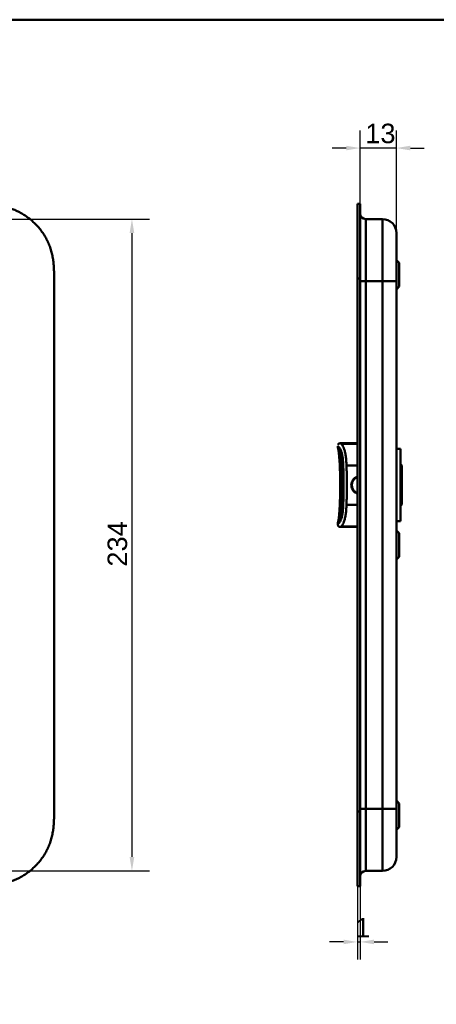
# Model space of a CAD drawing. Header units: millimetres. Extents: x 20 to 833, y 20 to 574.
# Tile 6 of 10: x 286 to 436, y 221 to 574. Entities that reach past the tile are written whole.
import ezdxf

# ---------------------------------------------------------------- set-up
doc = ezdxf.new("R2010")
doc.units = ezdxf.units.MM
doc.header["$LTSCALE"] = 2
for name, color, linetype, lineweight in [('Bemaßungen(DIN)', 7, 'Continuous', 25), ('Sichtbare Kanten(DIN)', 7, 'Continuous', 50), ('Sichtbare tangentiale Kanten(DIN)', 7, 'Continuous', 50), ('Skizziergeometrie(DIN)', 7, 'Continuous', 50)]:
    doc.layers.add(name, color=color, linetype=linetype, lineweight=lineweight)
doc.styles.add('STANDARD-DIN~0', font='arial.ttf')
doc.dimstyles.new('CAD-LAN', dxfattribs={"dimscale": 2, "dimtxt": 3.5, "dimasz": 2.5, "dimexe": 3.175, "dimexo": 0, "dimgap": 0.8, "dimtad": 1, "dimrnd": 1e-08, "dimtxsty": 'STANDARD-DIN~0', "dimcen": 0.09, "dimdle": 10, "dimclrd": 250, "dimclre": 250, "dimclrt": 250, "dimadec": 0, "dimazin": 2, "dimtfac": 1, "dimtmove": 0, "dimatfit": 3, "dimfxl": 1, "dimtolj": 1, "dimtzin": 0, "dimlwd": 25, "dimlwe": 25, "dimarcsym": 0})

# ---------------------------------------------------------------- blocks, each defined once
blk = doc.blocks.new('Ränder Standardrahmen')
at = {"layer": 'Skizziergeometrie(DIN)', "flags": 128}
blk.add_lwpolyline([(10, 10), (10, 287), (410, 287), (410, 10), (10, 10)], dxfattribs=at)
blk = doc.blocks.new('*D14')
at = {"layer": 'Bemaßungen(DIN)', "color": 250, "linetype": 'Continuous', "lineweight": 25, "true_color": 0x3f3f3f, "transparency": 16777216}
for p, q in [((408.33, 507.92), (408.33, 534.27)), ((421.36, 497.42), (421.36, 534.27)), ((403.33, 527.92), (398.33, 527.92)), ((421.36, 527.92), (408.33, 527.92)), ((426.36, 527.92), (431.36, 527.92))]:
    blk.add_line(p, q, dxfattribs=at)
at = {"layer": 'Bemaßungen(DIN)', "color": 250, "linetype": 'Continuous', "true_color": 0x3f3f3f, "transparency": 16777216}
for points in [[(403.33, 528.75), (403.33, 527.09), (408.33, 527.92)], [(426.36, 528.75), (426.36, 527.09), (421.36, 527.92)]]:
    blk.add_solid(points, dxfattribs=at)
at = {"layer": 'Defpoints', "color": 0, "linetype": 'Continuous', "transparency": 16777216}
for p in [(408.33, 527.92), (408.33, 507.92), (421.36, 497.42)]:
    blk.add_point(p, dxfattribs=at)
at = {"layer": 'Bemaßungen(DIN)', "color": 250, "linetype": 'Continuous', "lineweight": 25, "true_color": 0x3f3f3f, "transparency": 16777216, "insert": (410.16, 536.67), "char_height": 7, "attachment_point": 1, "style": 'STANDARD-DIN~0'}
blk.add_mtext('\\A1;13', dxfattribs=at)
blk = doc.blocks.new('*D16')
at = {"layer": 'Bemaßungen(DIN)', "color": 250, "linetype": 'Continuous', "lineweight": 25, "true_color": 0x3f3f3f, "transparency": 16777216}
for p, q in [((258.41, 502.42), (332.76, 502.42)), ((326.41, 497.42), (326.41, 273.42)), ((258.41, 268.42), (332.76, 268.42))]:
    blk.add_line(p, q, dxfattribs=at)
at = {"layer": 'Bemaßungen(DIN)', "color": 250, "linetype": 'Continuous', "true_color": 0x3f3f3f, "transparency": 16777216}
for points in [[(325.57, 497.42), (327.24, 497.42), (326.41, 502.42)], [(325.57, 273.42), (327.24, 273.42), (326.41, 268.42)]]:
    blk.add_solid(points, dxfattribs=at)
at = {"layer": 'Defpoints', "color": 0, "linetype": 'Continuous', "transparency": 16777216}
for p in [(258.41, 502.42), (258.41, 268.42), (326.41, 268.42)]:
    blk.add_point(p, dxfattribs=at)
at = {"layer": 'Bemaßungen(DIN)', "color": 250, "linetype": 'Continuous', "lineweight": 25, "true_color": 0x3f3f3f, "transparency": 16777216, "insert": (317.66, 377.64), "char_height": 7, "attachment_point": 1, "rotation": 90, "style": 'STANDARD-DIN~0'}
blk.add_mtext('\\A1;234', dxfattribs=at)
blk = doc.blocks.new('*D25')
at = {"layer": 'Bemaßungen(DIN)', "color": 250, "linetype": 'Continuous', "lineweight": 25, "true_color": 0x3f3f3f, "transparency": 16777216}
for p, q in [((407.36, 262.92), (407.36, 236.57)), ((408.33, 262.92), (408.33, 236.57)), ((402.36, 242.92), (397.36, 242.92)), ((407.36, 242.92), (408.33, 242.92)), ((413.33, 242.92), (418.33, 242.92))]:
    blk.add_line(p, q, dxfattribs=at)
at = {"layer": 'Bemaßungen(DIN)', "color": 250, "linetype": 'Continuous', "true_color": 0x3f3f3f, "transparency": 16777216}
for points in [[(402.36, 243.75), (402.36, 242.09), (407.36, 242.92)], [(413.33, 243.75), (413.33, 242.09), (408.33, 242.92)]]:
    blk.add_solid(points, dxfattribs=at)
at = {"layer": 'Defpoints', "color": 0, "linetype": 'Continuous', "transparency": 16777216}
for p in [(407.36, 262.92), (408.33, 262.92), (408.33, 242.92)]:
    blk.add_point(p, dxfattribs=at)
at = {"layer": 'Bemaßungen(DIN)', "color": 250, "linetype": 'Continuous', "lineweight": 25, "true_color": 0x3f3f3f, "transparency": 16777216, "insert": (406.55, 251.55), "char_height": 7, "attachment_point": 1, "style": 'STANDARD-DIN~0'}
blk.add_mtext('\\A1;1', dxfattribs=at)

msp = doc.modelspace()

# ---------------------------------------------------------------- linework, layer by layer
at = {"layer": 'Sichtbare Kanten(DIN)'}
for p, q in [((407.355, 481.136), (407.355, 507.921)), ((407.355, 507.921), (408.325, 507.921)), ((408.325, 507.921), (408.325, 481.136)), ((408.355, 506.921), (408.325, 506.921)), ((408.355, 506.921), (408.355, 481.136)), ((410.355, 502.42), (416.355, 502.42)), ((422.355, 486.67), (421.355, 487.67)), ((422.355, 486.67), (422.355, 478.17)), ((298.446, 289.705), (298.446, 481.177)), ((407.355, 289.705), (407.355, 481.136)), ((408.325, 481.136), (408.325, 289.705)), ((408.355, 481.136), (408.355, 289.705)), ((421.355, 290.705), (421.355, 480.136)), ((422.355, 478.17), (421.355, 477.17)), ((400.356, 420.476), (400.356, 420.934)), ((401.346, 421.924), (407.355, 421.924)), ((401.346, 421.924), (401.346, 421.924)), ((401.346, 421.924), (401.346, 421.924)), ((422.855, 419.92), (421.355, 419.92)), ((422.855, 393.92), (422.855, 419.92)), ((401.688, 416.989), (401.688, 416.988)), ((423.355, 413.92), (422.855, 414.42)), ((423.355, 399.92), (423.355, 413.92)), ((423.355, 399.92), (422.855, 399.42)), ((401.688, 396.861), (401.688, 396.861)), ((400.356, 393.373), (400.356, 393.373)), ((400.356, 392.914), (400.356, 393.371)), ((400.356, 392.914), (400.356, 392.914)), ((422.855, 393.92), (421.355, 393.92)), ((401.346, 391.924), (407.355, 391.924)), ((401.346, 391.924), (401.346, 391.924)), ((422.355, 389.67), (421.355, 390.67)), ((422.355, 389.67), (422.355, 381.17)), ((422.355, 381.17), (421.355, 380.17)), ((422.355, 292.67), (421.355, 293.67)), ((422.355, 292.67), (422.355, 284.17)), ((407.355, 262.92), (407.355, 289.705)), ((408.325, 289.705), (408.325, 262.92)), ((408.355, 289.705), (408.355, 263.92)), ((422.355, 284.17), (421.355, 283.17)), ((410.355, 268.42), (416.355, 268.42)), ((407.355, 262.92), (408.325, 262.92)), ((408.325, 263.92), (408.355, 263.92))]:
    msp.add_line(p, q, dxfattribs=at)
for points, knots in [([(298.446, 481.219), (298.446, 481.746), (298.445, 482.835), (298.413, 484.222), (298.336, 485.648), (298.232, 486.796), (298.037, 488.235), (297.822, 489.387), (297.474, 490.821), (297.128, 491.96), (296.608, 493.365), (296.12, 494.47), (295.422, 495.82), (294.793, 496.872), (293.921, 498.142), (293.157, 499.119), (292.125, 500.283), (291.24, 501.166), (290.066, 502.202), (289.076, 502.975), (287.784, 503.864), (286.709, 504.513), (285.324, 505.241), (284.186, 505.757), (282.736, 506.318), (281.556, 506.699), (280.067, 507.094), (278.866, 507.346), (277.362, 507.588), (276.159, 507.726), (274.661, 507.841), (273.172, 507.905), (271.993, 507.918), (271.408, 507.92)], [-0.97472618, -0.97472618, -0.97472618, -0.97472618, -0.93604739, -0.89534998, -0.87500127, -0.83430386, -0.81395515, -0.77325774, -0.75290903, -0.71221162, -0.69186291, -0.6511655, -0.6308168, -0.59011938, -0.56977068, -0.52907326, -0.50872456, -0.46802714, -0.44767844, -0.40698102, -0.38663232, -0.3459349, -0.3255862, -0.28488878, -0.26454008, -0.22384266, -0.20349396, -0.16279654, -0.14244784, -0.10175042, -0.08140172, -0.0407043, -0.00000689, -0.00000689, -0.00000689, -0.00000689]), ([(421.355, 480.136), (421.355, 480.377), (421.355, 480.618), (421.355, 480.859), (421.355, 481.006), (421.355, 481.154), (421.355, 481.302), (421.355, 481.375), (421.355, 481.449), (421.355, 481.523), (421.355, 481.597), (421.355, 481.671), (421.355, 481.745), (421.355, 481.818), (421.355, 481.892), (421.355, 481.966), (421.355, 482.278), (421.355, 482.592), (421.355, 482.912), (421.355, 483.224), (421.355, 483.526), (421.355, 483.837), (421.355, 483.844), (421.355, 483.852), (421.355, 483.859), (421.355, 484.485), (421.355, 485.088), (421.355, 485.686), (421.355, 485.694), (421.355, 485.703), (421.355, 485.711), (421.355, 486.306), (421.355, 486.898), (421.355, 487.477), (421.355, 487.481), (421.355, 487.486), (421.355, 487.49), (421.355, 488.07), (421.355, 488.643), (421.355, 489.196), (421.355, 489.748), (421.355, 490.288), (421.355, 490.8), (421.355, 491.315), (421.355, 491.81), (421.355, 492.273), (421.355, 492.739), (421.355, 493.179), (421.355, 493.585), (421.355, 493.992), (421.355, 494.368), (421.355, 494.709), (421.355, 495.05), (421.355, 495.359), (421.355, 495.63), (421.355, 495.902), (421.355, 496.141), (421.355, 496.343), (421.355, 496.344), (421.355, 496.345), (421.355, 496.346), (421.355, 496.546), (421.355, 496.714), (421.355, 496.85), (421.355, 496.851), (421.355, 496.852), (421.355, 496.853), (421.355, 496.988), (421.355, 497.091), (421.355, 497.171), (421.355, 497.172), (421.355, 497.173), (421.355, 497.175), (421.355, 497.253), (421.355, 497.307), (421.355, 497.345), (421.355, 497.345), (421.355, 497.346), (421.355, 497.346), (421.355, 497.364), (421.355, 497.378), (421.355, 497.388), (421.355, 497.399), (421.355, 497.406), (421.355, 497.411), (421.355, 497.419), (421.355, 497.42), (421.355, 497.42)], [0, 0, 0, 0, 0.0722627, 0.0722627, 0.0722627, 0.1165652, 0.1165652, 0.1165652, 0.1387165, 0.1387165, 0.1387165, 0.1608678, 0.1608678, 0.1608678, 0.1830113, 0.1830113, 0.1830113, 0.2766978, 0.2766978, 0.2766978, 0.3682092, 0.3682092, 0.3682092, 0.3703765, 0.3703765, 0.3703765, 0.5540731, 0.5540731, 0.5540731, 0.5567136, 0.5567136, 0.5567136, 0.7394778, 0.7394778, 0.7394778, 0.740823, 0.740823, 0.740823, 0.9239034, 0.9239034, 0.9239034, 1.1070524, 1.1070524, 1.1070524, 1.2909149, 1.2909149, 1.2909149, 1.4756704, 1.4756704, 1.4756704, 1.6608948, 1.6608948, 1.6608948, 1.8466108, 1.8466108, 1.8466108, 2.032785, 2.032785, 2.032785, 2.0338644, 2.0338644, 2.0338644, 2.2185007, 2.2185007, 2.2185007, 2.220125, 2.220125, 2.220125, 2.4027992, 2.4027992, 2.4027992, 2.4055271, 2.4055271, 2.4055271, 2.5869644, 2.5869644, 2.5869644, 2.5890782, 2.5890782, 2.5890782, 2.6793139, 2.6793139, 2.6793139, 2.7720228, 2.7720228, 2.7720228, 2.9310826, 2.9310826, 2.9310826, 2.9310826]), ([(400.406, 421.485), (400.406, 421.485), (400.407, 421.488), (400.416, 421.515), (400.427, 421.582), (400.529, 421.716), (400.563, 421.754), (400.68, 421.833), (400.751, 421.876), (400.976, 421.91), (401.029, 421.916), (401.135, 421.922), (401.176, 421.923), (401.246, 421.924), (401.271, 421.924), (401.313, 421.924), (401.33, 421.924), (401.346, 421.924)], [0.4044394, 0.4044394, 0.4044394, 0.4044394, 0.48138348, 0.48138348, 0.87820259, 0.87820259, 1.01048506, 1.01048506, 1.13840491, 1.13840491, 1.17024014, 1.17024014, 1.18623044, 1.18623044, 1.19416448, 1.19416448, 1.1990962, 1.1990962, 1.1990962, 1.1990962]), ([(401.346, 421.924), (401.321, 421.924), (401.295, 421.924), (401.247, 421.924), (401.224, 421.923), (401.175, 421.923), (401.15, 421.922), (401.094, 421.92), (401.065, 421.918), (400.996, 421.912), (400.961, 421.908), (400.876, 421.895), (400.835, 421.885), (400.733, 421.855), (400.691, 421.835), (400.584, 421.774), (400.56, 421.745), (400.5, 421.684), (400.538, 421.74), (400.675, 421.828), (400.729, 421.855), (400.85, 421.889), (400.897, 421.9), (400.993, 421.912), (401.028, 421.916), (401.099, 421.92), (401.125, 421.921), (401.176, 421.923), (401.195, 421.923), (401.232, 421.923), (401.246, 421.924), (401.273, 421.924), (401.283, 421.924), (401.302, 421.924), (401.31, 421.924), (401.322, 421.924), (401.327, 421.924), (401.336, 421.924), (401.341, 421.924), (401.346, 421.924)], [0, 0, 0, 0, 0.0075614, 0.0075614, 0.0152672, 0.0152672, 0.0249481, 0.0249481, 0.0390199, 0.0390199, 0.0619203, 0.0619203, 0.1031333, 0.1031333, 0.1856183, 0.1856183, 0.3796224, 0.3796224, 0.9579448, 0.9579448, 1.2006469, 1.2006469, 1.3228959, 1.3228959, 1.384678, 1.384678, 1.4161368, 1.4161368, 1.4323902, 1.4323902, 1.4409977, 1.4409977, 1.4457069, 1.4457069, 1.448333, 1.448333, 1.4497614, 1.4497614, 1.4512393, 1.4512393, 1.4512393, 1.4512393]), ([(403.131, 421.924), (403.222, 421.924), (403.318, 421.924), (403.523, 421.924), (403.63, 421.924), (403.744, 421.924)], [2.10471618, 2.10471618, 2.10471618, 2.10471618, 2.19043209, 2.19043209, 2.27528809, 2.27528809, 2.27528809, 2.27528809]), ([(404.462, 421.924), (404.624, 421.924), (404.797, 421.924), (405.201, 421.924), (405.445, 421.924), (405.677, 421.924)], [2.43587844, 2.43587844, 2.43587844, 2.43587844, 2.53408865, 2.53408865, 2.65113808, 2.65113808, 2.65113808, 2.65113808]), ([(405.677, 421.924), (405.677, 421.924), (405.677, 421.924), (405.678, 421.924), (405.678, 421.924), (405.678, 421.924), (405.678, 421.924), (405.679, 421.924), (405.68, 421.924), (405.682, 421.924), (405.684, 421.924), (405.689, 421.924), (405.694, 421.924), (405.721, 421.924), (405.744, 421.924), (405.892, 421.924), (406.021, 421.924), (406.241, 421.924), (406.331, 421.924), (406.454, 421.924), (406.484, 421.924), (406.526, 421.924), (406.537, 421.924), (406.551, 421.924), (406.555, 421.924), (406.56, 421.924), (406.561, 421.924), (406.563, 421.924), (406.563, 421.924), (406.564, 421.924), (406.564, 421.924), (406.564, 421.924), (406.564, 421.924), (406.565, 421.924)], [0, 0, 0, 0, 0.00003114, 0.00003114, 0.00007257, 0.00007257, 0.00029353, 0.00029353, 0.00058809, 0.00058809, 0.00137355, 0.00137355, 0.00346809, 0.00346809, 0.01463912, 0.01463912, 0.07423576, 0.07423576, 0.11396215, 0.11396215, 0.12720271, 0.12720271, 0.13161635, 0.13161635, 0.13308779, 0.13308779, 0.13357847, 0.13357847, 0.13374214, 0.13374214, 0.13380469, 0.13380469, 0.13385491, 0.13385491, 0.13385491, 0.13385491]), ([(400.405, 420.153), (400.404, 420.156), (400.403, 420.16), (400.401, 420.167), (400.401, 420.169), (400.4, 420.171), (400.4, 420.173), (400.399, 420.174), (400.399, 420.175), (400.398, 420.177), (400.398, 420.178), (400.397, 420.18), (400.397, 420.181), (400.397, 420.183), (400.396, 420.184), (400.396, 420.186), (400.395, 420.187), (400.394, 420.191), (400.394, 420.192), (400.393, 420.197), (400.392, 420.199), (400.39, 420.207), (400.389, 420.211), (400.385, 420.225), (400.383, 420.233), (400.375, 420.261), (400.372, 420.276), (400.361, 420.334), (400.36, 420.353), (400.359, 420.37), (400.358, 420.374), (400.357, 420.392), (400.357, 420.4), (400.356, 420.418), (400.356, 420.425), (400.356, 420.438), (400.356, 420.442), (400.356, 420.451), (400.356, 420.454), (400.356, 420.459), (400.356, 420.461), (400.356, 420.465), (400.356, 420.467), (400.356, 420.469), (400.356, 420.47), (400.356, 420.472), (400.356, 420.473), (400.356, 420.474), (400.356, 420.475), (400.356, 420.476)], [0, 0, 0, 0, 0.00266176, 0.00266176, 0.00332011, 0.00332011, 0.00370331, 0.00370331, 0.00391673, 0.00391673, 0.0042525, 0.0042525, 0.00457083, 0.00457083, 0.00496596, 0.00496596, 0.00555341, 0.00555341, 0.00656312, 0.00656312, 0.00857428, 0.00857428, 0.01330261, 0.01330261, 0.02696942, 0.02696942, 0.06793692, 0.06793692, 0.1909068, 0.1909068, 0.23943833, 0.23943833, 0.26385059, 0.26385059, 0.27619448, 0.27619448, 0.28242946, 0.28242946, 0.28559113, 0.28559113, 0.28721296, 0.28721296, 0.28806085, 0.28806085, 0.2885129, 0.2885129, 0.2887545, 0.2887545, 0.28900897, 0.28900897, 0.28900897, 0.28900897]), ([(400.94, 415.696), (400.94, 415.696), (400.94, 415.696), (400.94, 415.697), (400.94, 415.7), (400.939, 415.707), (400.939, 415.712), (400.938, 415.727), (400.937, 415.737), (400.935, 415.767), (400.934, 415.788), (400.93, 415.849), (400.928, 415.892), (400.917, 416.048), (400.909, 416.166), (400.876, 416.64), (400.848, 417.002), (400.77, 417.879), (400.716, 418.396), (400.614, 419.129), (400.576, 419.373), (400.491, 419.818), (400.445, 420.013), (400.406, 420.151)], [0.07118589, 0.07118589, 0.07118589, 0.07118589, 0.07209238, 0.07209238, 0.07487516, 0.07487516, 0.07808831, 0.07808831, 0.08276394, 0.08276394, 0.09074374, 0.09074374, 0.10552821, 0.10552821, 0.14441358, 0.14441358, 0.26089752, 0.26089752, 0.42984582, 0.42984582, 0.51900361, 0.51900361, 0.61515877, 0.61515877, 0.61515877, 0.61515877]), ([(401.682, 396.823), (401.682, 396.823), (401.682, 396.823), (401.682, 396.823), (401.682, 396.823), (401.683, 396.825), (401.683, 396.827), (401.684, 396.831), (401.684, 396.833), (401.685, 396.842), (401.686, 396.849), (401.691, 396.876), (401.694, 396.897), (401.706, 396.982), (401.716, 397.047), (401.752, 397.31), (401.776, 397.512), (401.85, 398.233), (401.885, 398.764), (401.964, 400.348), (402, 401.405), (402.114, 405.635), (402.109, 408.814), (401.965, 413.462), (401.934, 414.977), (401.75, 416.545), (401.732, 416.688), (401.704, 416.879), (401.697, 416.931), (401.688, 416.99), (401.686, 416.999), (401.684, 417.012), (401.684, 417.015), (401.683, 417.021), (401.683, 417.023), (401.682, 417.025), (401.682, 417.026), (401.682, 417.026), (401.682, 417.027), (401.682, 417.027), (401.682, 417.027), (401.682, 417.027)], [0.0040212, 0.0040212, 0.0040212, 0.0040212, 0.0041074, 0.0041074, 0.0042896, 0.0042896, 0.0050199, 0.0050199, 0.0057949, 0.0057949, 0.0081207, 0.0081207, 0.0150954, 0.0150954, 0.0360191, 0.0360191, 0.0988747, 0.0988747, 0.2578148, 0.2578148, 0.5751314, 0.5751314, 1.5274726, 1.5274726, 1.9707272, 1.9707272, 2.015649, 2.015649, 2.0323683, 2.0323683, 2.0355024, 2.0355024, 2.0366777, 2.0366777, 2.0375615, 2.0375615, 2.0377273, 2.0377273, 2.037908, 2.037908, 2.0379983, 2.0379983, 2.0379983, 2.0379983]), ([(401.126, 402.807), (401.126, 402.807), (401.126, 402.808), (401.126, 402.811), (401.126, 402.813), (401.126, 402.819), (401.126, 402.822), (401.126, 402.832), (401.126, 402.839), (401.127, 402.858), (401.127, 402.87), (401.128, 402.908), (401.128, 402.935), (401.13, 403.023), (401.132, 403.086), (401.137, 403.329), (401.14, 403.51), (401.153, 404.234), (401.16, 404.779), (401.178, 406.958), (401.171, 408.599), (401.14, 410.363), (401.137, 410.5), (401.133, 410.703), (401.131, 410.772), (401.129, 410.874), (401.129, 410.909), (401.127, 410.96), (401.127, 410.977), (401.126, 411.002), (401.126, 411.011), (401.126, 411.022), (401.126, 411.025), (401.126, 411.029), (401.126, 411.03), (401.126, 411.032), (401.126, 411.033), (401.126, 411.032)], [0, 0, 0, 0, 0.00142191, 0.00142191, 0.0028282, 0.0028282, 0.00452622, 0.00452622, 0.00701664, 0.00701664, 0.01124291, 0.01124291, 0.01955614, 0.01955614, 0.03882367, 0.03882367, 0.09334656, 0.09334656, 0.25678964, 0.25678964, 0.74725426, 0.74725426, 0.78828896, 0.78828896, 0.80914553, 0.80914553, 0.81992388, 0.81992388, 0.8256601, 0.8256601, 0.82884217, 0.82884217, 0.83065789, 0.83065789, 0.83166443, 0.83166443, 0.83272324, 0.83272324, 0.83272324, 0.83272324]), ([(407.355, 409.749), (407.305, 409.731), (407.255, 409.712), (407.206, 409.692), (407.156, 409.671), (407.107, 409.649), (407.058, 409.626), (406.93, 409.564), (406.806, 409.493), (406.688, 409.414), (406.525, 409.305), (406.373, 409.18), (406.234, 409.042), (406.156, 408.964), (406.083, 408.882), (406.014, 408.796), (405.96, 408.729), (405.909, 408.659), (405.861, 408.588), (405.752, 408.424), (405.659, 408.25), (405.584, 408.069), (405.519, 407.912), (405.467, 407.75), (405.43, 407.584), (405.424, 407.558), (405.418, 407.532), (405.413, 407.506), (405.375, 407.313), (405.356, 407.117), (405.356, 406.921), (405.356, 406.724), (405.375, 406.528), (405.413, 406.335), (405.419, 406.303), (405.426, 406.271), (405.433, 406.24), (405.471, 406.08), (405.521, 405.924), (405.584, 405.772), (405.659, 405.591), (405.752, 405.417), (405.861, 405.253), (405.911, 405.178), (405.964, 405.106), (406.021, 405.036), (406.088, 404.953), (406.159, 404.874), (406.234, 404.799), (406.373, 404.66), (406.525, 404.536), (406.688, 404.427), (406.809, 404.346), (406.936, 404.273), (407.067, 404.211), (407.113, 404.189), (407.159, 404.168), (407.206, 404.149), (407.255, 404.129), (407.305, 404.11), (407.355, 404.092)], [0.10630955, 0.10630955, 0.10630955, 0.10630955, 0.1229601, 0.1229601, 0.1229601, 0.13990222, 0.13990222, 0.13990222, 0.18444015, 0.18444015, 0.18444015, 0.2459202, 0.2459202, 0.2459202, 0.28039565, 0.28039565, 0.28039565, 0.30740025, 0.30740025, 0.30740025, 0.3688803, 0.3688803, 0.3688803, 0.42198905, 0.42198905, 0.42198905, 0.43036035, 0.43036035, 0.43036035, 0.4918404, 0.4918404, 0.4918404, 0.55332045, 0.55332045, 0.55332045, 0.56350204, 0.56350204, 0.56350204, 0.6148005, 0.6148005, 0.6148005, 0.67628055, 0.67628055, 0.67628055, 0.70445956, 0.70445956, 0.70445956, 0.7377606, 0.7377606, 0.7377606, 0.79924065, 0.79924065, 0.79924065, 0.84487176, 0.84487176, 0.84487176, 0.8607207, 0.8607207, 0.8607207, 0.87738493, 0.87738493, 0.87738493, 0.87738493]), ([(400.406, 393.696), (400.442, 393.824), (400.485, 394), (400.563, 394.404), (400.6, 394.629), (400.683, 395.203), (400.726, 395.567), (400.797, 396.261), (400.827, 396.593), (400.866, 397.087), (400.879, 397.249), (400.896, 397.493), (400.902, 397.575), (400.911, 397.699), (400.914, 397.743), (400.921, 397.85), (400.925, 397.914), (400.932, 398.022), (400.935, 398.067), (400.938, 398.118), (400.939, 398.13), (400.94, 398.146), (400.94, 398.152), (400.94, 398.157), (400.94, 398.158), (400.94, 398.158), (400.94, 398.158), (400.94, 398.158)], [0, 0, 0, 0, 0.08902069, 0.08902069, 0.17261682, 0.17261682, 0.29406318, 0.29406318, 0.40181696, 0.40181696, 0.4543788, 0.4543788, 0.48114329, 0.48114329, 0.49549616, 0.49549616, 0.51703991, 0.51703991, 0.53325541, 0.53325541, 0.53865266, 0.53865266, 0.54242764, 0.54242764, 0.5446358, 0.5446358, 0.54478767, 0.54478767, 0.54478767, 0.54478767]), ([(400.356, 393.371), (400.356, 393.372), (400.356, 393.373), (400.356, 393.374), (400.356, 393.375), (400.356, 393.376), (400.356, 393.377), (400.356, 393.379), (400.356, 393.381), (400.356, 393.384), (400.356, 393.385), (400.356, 393.391), (400.356, 393.394), (400.356, 393.405), (400.356, 393.411), (400.356, 393.434), (400.357, 393.445), (400.358, 393.479), (400.359, 393.479), (400.361, 393.5), (400.362, 393.52), (400.372, 393.569), (400.375, 393.584), (400.381, 393.61), (400.383, 393.617), (400.387, 393.631), (400.388, 393.635), (400.391, 393.644), (400.392, 393.648), (400.394, 393.657), (400.395, 393.659), (400.396, 393.664), (400.397, 393.665), (400.397, 393.667), (400.397, 393.667), (400.398, 393.669), (400.398, 393.669), (400.398, 393.671), (400.399, 393.672), (400.399, 393.674), (400.4, 393.675), (400.4, 393.677), (400.401, 393.678), (400.401, 393.681), (400.402, 393.682), (400.403, 393.685), (400.403, 393.687), (400.404, 393.691), (400.405, 393.693), (400.405, 393.694)], [0, 0, 0, 0, 0.00020178, 0.00020178, 0.00045598, 0.00045598, 0.00082774, 0.00082774, 0.0014627, 0.0014627, 0.00272413, 0.00272413, 0.00570561, 0.00570561, 0.01444933, 0.01444933, 0.04068388, 0.04068388, 0.11936908, 0.11936908, 0.22127195, 0.22127195, 0.25947303, 0.25947303, 0.2738002, 0.2738002, 0.27917407, 0.27917407, 0.28321518, 0.28321518, 0.28471707, 0.28471707, 0.28504102, 0.28504102, 0.28531659, 0.28531659, 0.28551406, 0.28551406, 0.28584684, 0.28584684, 0.2861664, 0.2861664, 0.28656522, 0.28656522, 0.28716052, 0.28716052, 0.28818803, 0.28818803, 0.289596, 0.289596, 0.289596, 0.289596]), ([(401.346, 391.924), (401.344, 391.924), (401.343, 391.924), (401.338, 391.924), (401.335, 391.924), (401.324, 391.924), (401.315, 391.924), (401.263, 391.924), (401.22, 391.924), (401.118, 391.926), (401.059, 391.929), (400.932, 391.942), (400.863, 391.953), (400.745, 391.989), (400.694, 392.01), (400.598, 392.067), (400.551, 392.106), (400.486, 392.186), (400.463, 392.224), (400.406, 392.343), (400.386, 392.43), (400.368, 392.554), (400.365, 392.591), (400.361, 392.655), (400.359, 392.681), (400.358, 392.73), (400.357, 392.753), (400.356, 392.793), (400.356, 392.81), (400.356, 392.847), (400.356, 392.867), (400.356, 392.898), (400.356, 392.906), (400.356, 392.914)], [0, 0, 0, 0, 0.00047204, 0.00047204, 0.00141613, 0.00141613, 0.00387566, 0.00387566, 0.01699435, 0.01699435, 0.03450123, 0.03450123, 0.0553782, 0.0553782, 0.07148239, 0.07148239, 0.0891112, 0.0891112, 0.10237111, 0.10237111, 0.12855071, 0.12855071, 0.13988933, 0.13988933, 0.14793378, 0.14793378, 0.15573927, 0.15573927, 0.16329287, 0.16329287, 0.17107436, 0.17107436, 0.1734608, 0.1734608, 0.1734608, 0.1734608]), ([(421.355, 273.42), (421.355, 273.42), (421.355, 273.42), (421.355, 273.42), (421.355, 273.42), (421.355, 273.421), (421.355, 273.43), (421.355, 273.434), (421.355, 273.442), (421.355, 273.452), (421.355, 273.463), (421.355, 273.476), (421.355, 273.495), (421.355, 273.495), (421.355, 273.496), (421.355, 273.496), (421.355, 273.534), (421.355, 273.588), (421.355, 273.666), (421.355, 273.667), (421.355, 273.669), (421.355, 273.67), (421.355, 273.75), (421.355, 273.853), (421.355, 273.987), (421.355, 273.989), (421.355, 273.99), (421.355, 273.991), (421.355, 274.127), (421.355, 274.295), (421.355, 274.495), (421.355, 274.496), (421.355, 274.497), (421.355, 274.498), (421.355, 274.7), (421.355, 274.939), (421.355, 275.211), (421.355, 275.482), (421.355, 275.79), (421.355, 276.132), (421.355, 276.472), (421.355, 276.849), (421.355, 277.256), (421.355, 277.661), (421.355, 278.101), (421.355, 278.566), (421.355, 279.03), (421.355, 279.525), (421.355, 280.04), (421.355, 280.553), (421.355, 281.093), (421.355, 281.645), (421.355, 282.197), (421.355, 282.771), (421.355, 283.351), (421.355, 283.355), (421.355, 283.359), (421.355, 283.364), (421.355, 283.943), (421.355, 284.535), (421.355, 285.13), (421.355, 285.138), (421.355, 285.147), (421.355, 285.155), (421.355, 285.753), (421.355, 286.355), (421.355, 286.982), (421.355, 286.989), (421.355, 286.996), (421.355, 287.004), (421.355, 287.315), (421.355, 287.617), (421.355, 287.926), (421.355, 288.244), (421.355, 288.559), (421.355, 288.875), (421.355, 289.487), (421.355, 290.096), (421.355, 290.705)], [0, 0, 0, 0, 0.0075325, 0.0075325, 0.0075325, 0.1836207, 0.1836207, 0.1836207, 0.2762788, 0.2762788, 0.2762788, 0.3665136, 0.3665136, 0.3665136, 0.3686273, 0.3686273, 0.3686273, 0.5500633, 0.5500633, 0.5500633, 0.5527911, 0.5527911, 0.5527911, 0.7354644, 0.7354644, 0.7354644, 0.7370886, 0.7370886, 0.7370886, 0.9217242, 0.9217242, 0.9217242, 0.9228036, 0.9228036, 0.9228036, 1.1089772, 1.1089772, 1.1089772, 1.2946929, 1.2946929, 1.2946929, 1.479917, 1.479917, 1.479917, 1.6643958, 1.6643958, 1.6643958, 1.8485335, 1.8485335, 1.8485335, 2.0316816, 2.0316816, 2.0316816, 2.2147613, 2.2147613, 2.2147613, 2.2161064, 2.2161064, 2.2161064, 2.3988701, 2.3988701, 2.3988701, 2.4015107, 2.4015107, 2.4015107, 2.5852067, 2.5852067, 2.5852067, 2.587374, 2.587374, 2.587374, 2.678885, 2.678885, 2.678885, 2.772998, 2.772998, 2.772998, 2.9555616, 2.9555616, 2.9555616, 2.9555616]), ([(271.408, 262.92), (271.993, 262.923), (273.172, 262.936), (274.661, 263), (276.159, 263.115), (277.362, 263.253), (278.866, 263.495), (280.067, 263.747), (281.556, 264.142), (282.736, 264.523), (284.186, 265.084), (285.324, 265.6), (286.709, 266.328), (287.784, 266.977), (289.076, 267.866), (290.066, 268.639), (291.24, 269.675), (292.125, 270.558), (293.157, 271.722), (293.921, 272.699), (294.793, 273.969), (295.422, 275.02), (296.12, 276.371), (296.608, 277.476), (297.128, 278.881), (297.474, 280.02), (297.822, 281.453), (298.037, 282.606), (298.232, 284.045), (298.336, 285.193), (298.413, 286.619), (298.446, 288.034), (298.446, 289.15), (298.446, 289.705)], [-0.99998994, -0.99998994, -0.99998994, -0.99998994, -0.9592928, -0.91859565, -0.89824708, -0.85754993, -0.83720136, -0.79650421, -0.77615564, -0.73545849, -0.71510992, -0.67441277, -0.6540642, -0.61336705, -0.59301848, -0.55232133, -0.53197276, -0.49127561, -0.47092704, -0.43022989, -0.40988132, -0.36918417, -0.3488356, -0.30813845, -0.28778988, -0.24709273, -0.22674416, -0.18604701, -0.16569844, -0.12500129, -0.10465272, -0.06395557, -0.02325842, -0.02325842, -0.02325842, -0.02325842])]:
    msp.add_open_spline(points, degree=3, knots=knots, dxfattribs=at)
for points, degree in [([(408.355, 504.42), (408.355, 503.316), (409.251, 502.42), (410.355, 502.42)], 3), ([(416.355, 502.42), (419.117, 502.42), (421.355, 500.182), (421.355, 497.42)], 3), ([(400.867, 421.892), (401.252, 421.977), (401.186, 421.925), (401.341, 421.924)], 3), ([(406.565, 421.924), (406.629, 421.924), (406.695, 421.924), (406.761, 421.924), (406.827, 421.924), (406.895, 421.924)], 5), ([(400.356, 420.476), (400.356, 420.476), (400.356, 420.476), (400.356, 420.476), (400.356, 420.476), (400.356, 420.476)], 5), ([(400.356, 420.474), (400.356, 420.474), (400.356, 420.474), (400.356, 420.474)], 3), ([(400.405, 420.153), (400.405, 420.152), (400.405, 420.152), (400.406, 420.152), (400.406, 420.151), (400.406, 420.151)], 5), ([(401.126, 411.032), (401.1, 412.174), (401.065, 413.282), (401.021, 414.339), (400.967, 415.329), (400.905, 416.236)], 5), ([(400.94, 398.158), (400.992, 398.99), (401.036, 399.882), (401.073, 400.823), (401.103, 401.802), (401.126, 402.807)], 5), ([(400.356, 393.371), (400.356, 393.371), (400.356, 393.371), (400.356, 393.371), (400.356, 393.371), (400.356, 393.371)], 5), ([(400.356, 392.914), (400.356, 392.914), (400.356, 392.914), (400.356, 392.913), (400.356, 392.913), (400.356, 392.913)], 5), ([(400.406, 393.696), (400.406, 393.696), (400.406, 393.696), (400.405, 393.695), (400.405, 393.695), (400.405, 393.694)], 5), ([(401.346, 391.924), (401.346, 391.924), (401.346, 391.924), (401.346, 391.924), (401.346, 391.924), (401.346, 391.924)], 5), ([(421.355, 273.42), (421.355, 270.659), (419.117, 268.42), (416.355, 268.42)], 3), ([(408.355, 266.421), (408.356, 267.525), (409.251, 268.42), (410.355, 268.42)], 3)]:
    msp.add_open_spline(points, degree=degree, dxfattribs=at)
at = {"layer": 'Sichtbare tangentiale Kanten(DIN)'}
for p, q in [((410.355, 502.42), (410.355, 480.136)), ((416.355, 480.136), (416.355, 502.42)), ((407.355, 481.136), (408.325, 481.136)), ((408.325, 481.136), (408.355, 481.136)), ((416.355, 480.136), (410.355, 480.136)), ((410.355, 480.136), (410.355, 290.705)), ((416.355, 290.705), (416.355, 480.136)), ((400.467, 420.311), (400.468, 420.77)), ((407.355, 421.757), (401.463, 421.757)), ((401.995, 414.003), (402.251, 414.003)), ((407.355, 414.003), (403.428, 414.003)), ((401.995, 399.844), (402.251, 399.844)), ((407.355, 399.844), (403.428, 399.844)), ((400.467, 393.536), (400.468, 393.077)), ((407.355, 392.09), (401.463, 392.09)), ((410.355, 290.705), (416.355, 290.705)), ((410.355, 290.705), (410.355, 268.42)), ((416.355, 268.42), (416.355, 290.705)), ((407.355, 289.705), (408.325, 289.705)), ((408.325, 289.705), (408.355, 289.705))]:
    msp.add_line(p, q, dxfattribs=at)
for centre, major_axis, ratio, start_param, end_param in [((399.497, 396.555), (0.673, 24.021), 0.0699032, 5.6809808, 6.0685958), ((399.493, 417.348), (0.676, -24.076), 0.0698461, 0.2143468, 0.601486)]:
    msp.add_ellipse(centre, major_axis=major_axis, ratio=ratio, start_param=start_param, end_param=end_param, dxfattribs=at)
for points, degree in [([(408.355, 480.136), (408.356, 480.136), (409.251, 480.136), (410.355, 480.136)], 3), ([(416.355, 480.136), (419.117, 480.136), (421.355, 480.136), (421.355, 480.136)], 3), ([(401.002, 397.524), (401.228, 400.599), (401.341, 404.701), (401.341, 409.146), (401.228, 413.249), (401.002, 416.324)], 5), ([(401.448, 414.003), (401.416, 414.668), (401.386, 415.244), (401.31, 415.755), (401.207, 416.126), (401.115, 416.33), (401.052, 416.322), (401.002, 416.324)], 7), ([(401.448, 414.003), (401.581, 411.174), (401.624, 408.34), (401.623, 405.507), (401.581, 402.674), (401.448, 399.844)], 5), ([(401.936, 414.003), (401.913, 414.003), (401.82, 414.003), (401.691, 414.003), (401.556, 414.003), (401.448, 414.003)], 5), ([(401.448, 399.844), (401.416, 399.179), (401.386, 398.604), (401.31, 398.091), (401.207, 397.722), (401.115, 397.518), (401.052, 397.526), (401.002, 397.524)], 7), ([(401.936, 399.844), (401.913, 399.844), (401.82, 399.844), (401.691, 399.844), (401.557, 399.844), (401.448, 399.844)], 5), ([(408.355, 290.705), (408.355, 290.705), (409.251, 290.705), (410.355, 290.705)], 3), ([(416.355, 290.705), (419.117, 290.705), (421.355, 290.705), (421.355, 290.705)], 3)]:
    msp.add_open_spline(points, degree=degree, dxfattribs=at)
for points, degree, knots in [([(400.356, 420.934), (400.356, 420.934), (400.356, 420.934), (400.356, 420.933), (400.356, 420.933), (400.356, 420.933), (400.356, 420.932), (400.356, 420.931), (400.356, 420.93), (400.356, 420.929), (400.356, 420.927), (400.357, 420.926), (400.357, 420.925), (400.357, 420.923), (400.357, 420.921), (400.358, 420.918), (400.358, 420.916), (400.359, 420.914), (400.36, 420.911), (400.36, 420.908), (400.361, 420.905), (400.362, 420.901), (400.364, 420.895), (400.367, 420.887), (400.372, 420.877), (400.376, 420.868), (400.382, 420.858), (400.39, 420.847), (400.398, 420.836), (400.408, 420.824), (400.421, 420.811), (400.434, 420.798), (400.449, 420.784), (400.468, 420.77)], 3, [35.91738638, 35.91738638, 35.91738638, 35.91738638, 36.00219131, 36.00219131, 36.00219131, 36.0464737, 36.0464737, 36.0464737, 36.0907561, 36.0907561, 36.0907561, 36.13503849, 36.13503849, 36.13503849, 36.17932089, 36.17932089, 36.17932089, 36.22360328, 36.22360328, 36.22360328, 36.26788568, 36.26788568, 36.26788568, 36.35645047, 36.35645047, 36.35645047, 36.44501526, 36.44501526, 36.44501526, 36.53358005, 36.53358005, 36.53358005, 36.62221221, 36.62221221, 36.62221221, 36.62221221]), ([(400.468, 420.77), (400.47, 420.769), (400.472, 420.767), (400.474, 420.766), (400.51, 420.741), (400.556, 420.713), (400.615, 420.666), (400.674, 420.618), (400.748, 420.55), (400.834, 420.444), (400.921, 420.337), (401.021, 420.192), (401.129, 419.996), (401.237, 419.801), (401.351, 419.555), (401.463, 419.257), (401.575, 418.958), (401.684, 418.607), (401.779, 418.215), (401.874, 417.824), (401.955, 417.392), (402.019, 416.938), (402.083, 416.485), (402.131, 416.01), (402.167, 415.519), (402.203, 415.03), (402.228, 414.522), (402.251, 414.003)], 3, [36.6222122, 36.6222122, 36.6222122, 36.6222122, 36.6318135, 36.6318135, 36.6318135, 36.79214, 36.79214, 36.79214, 36.9524664, 36.9524664, 36.9524664, 37.1127929, 37.1127929, 37.1127929, 37.2731193, 37.2731193, 37.2731193, 37.4334457, 37.4334457, 37.4334457, 37.5937722, 37.5937722, 37.5937722, 37.7540986, 37.7540986, 37.7540986, 37.9140671, 37.9140671, 37.9140671, 37.9140671]), ([(401.346, 421.924), (401.346, 421.924), (401.346, 421.924), (401.346, 421.924), (401.347, 421.924), (401.349, 421.924), (401.366, 421.924), (401.397, 421.924), (401.454, 421.924), (401.543, 421.924), (401.676, 421.924), (401.865, 421.924), (402.126, 421.924), (402.478, 421.924), (402.94, 421.924), (403.535, 421.924), (404.297, 421.924), (405.073, 421.924), (405.754, 421.924), (406.256, 421.924), (406.533, 421.924), (406.565, 421.924)], 5, [0, 0, 0, 0, 0, 0, 0.0015016, 0.1898981, 0.3782947, 0.5666912, 0.7550878, 0.9434843, 1.1318809, 1.3202774, 1.508674, 1.6970705, 1.8854671, 2.0738636, 2.2622602, 2.4506567, 2.6390533, 2.8274498, 2.8517531, 2.8517531, 2.8517531, 2.8517531, 2.8517531, 2.8517531]), ([(401.463, 421.757), (401.463, 421.757), (401.461, 421.758), (401.449, 421.767), (401.427, 421.783), (401.401, 421.809), (401.377, 421.837), (401.361, 421.866), (401.354, 421.885), (401.35, 421.9), (401.348, 421.908), (401.347, 421.915), (401.346, 421.918), (401.346, 421.923), (401.346, 421.924), (401.346, 421.924), (401.346, 421.924), (401.346, 421.924)], 5, [0, 0, 0, 0, 0, 0, 0.00002286, 0.00969157, 0.09825636, 0.18682115, 0.27538594, 0.36395073, 0.40823312, 0.45251552, 0.49679791, 0.54108031, 0.5853627, 0.6296451, 0.71443544, 0.71443544, 0.71443544, 0.71443544, 0.71443544, 0.71443544]), ([(403.428, 414.003), (403.427, 414.028), (403.426, 414.052), (403.425, 414.076), (403.403, 414.605), (403.377, 415.139), (403.337, 415.677), (403.298, 416.214), (403.244, 416.756), (403.17, 417.29), (403.096, 417.823), (403, 418.349), (402.888, 418.827), (402.776, 419.305), (402.647, 419.734), (402.518, 420.089), (402.389, 420.444), (402.26, 420.727), (402.141, 420.945), (402.023, 421.164), (401.916, 421.32), (401.825, 421.432), (401.735, 421.544), (401.66, 421.612), (401.601, 421.659), (401.542, 421.707), (401.497, 421.733), (401.463, 421.757)], 3, [0, 0, 0, 0, 0.0073617, 0.0073617, 0.0073617, 0.1676881, 0.1676881, 0.1676881, 0.3280145, 0.3280145, 0.3280145, 0.488341, 0.488341, 0.488341, 0.6486674, 0.6486674, 0.6486674, 0.8089939, 0.8089939, 0.8089939, 0.9693203, 0.9693203, 0.9693203, 1.1296467, 1.1296467, 1.1296467, 1.2899503, 1.2899503, 1.2899503, 1.2899503]), ([(400.467, 420.311), (400.467, 420.311), (400.455, 420.32), (400.435, 420.336), (400.41, 420.36), (400.386, 420.391), (400.37, 420.42), (400.361, 420.447), (400.357, 420.461), (400.356, 420.474), (400.356, 420.475), (400.356, 420.476), (400.356, 420.476), (400.356, 420.476)], 5, [19.94598273, 19.94598273, 19.94598273, 19.94598273, 19.94598273, 19.94598273, 19.94606864, 20.03373866, 20.12140868, 20.2090787, 20.29674872, 20.38441874, 20.47208877, 20.55975879, 20.60297823, 20.60297823, 20.60297823, 20.60297823, 20.60297823, 20.60297823]), ([(400.406, 420.151), (400.406, 420.15), (400.407, 420.146), (400.41, 420.136), (400.417, 420.119), (400.431, 420.095), (400.454, 420.064), (400.479, 420.04), (400.5, 420.023), (400.512, 420.015)], 5, [16.03546325, 16.03546325, 16.03546325, 16.03546325, 16.03546325, 16.03546325, 16.05085387, 16.13852389, 16.22619391, 16.31386394, 16.40213792, 16.40213792, 16.40213792, 16.40213792, 16.40213792, 16.40213792]), ([(401.995, 414.003), (401.995, 414.006), (401.983, 414.273), (401.959, 414.806), (401.915, 415.613), (401.817, 416.681), (401.599, 417.98), (401.294, 419.043), (400.987, 419.736), (400.736, 420.097), (400.599, 420.219), (400.524, 420.27), (400.484, 420.298), (400.467, 420.311)], 5, [18.8815067, 18.8815067, 18.8815067, 18.8815067, 18.8815067, 18.8815067, 18.8826968, 19.0156183, 19.1485397, 19.2814612, 19.4143827, 19.5473042, 19.6802257, 19.8131472, 19.9459825, 19.9459825, 19.9459825, 19.9459825, 19.9459825, 19.9459825]), ([(400.512, 420.015), (400.529, 420.002), (400.568, 419.974), (400.643, 419.924), (400.776, 419.803), (401.011, 419.456), (401.27, 418.852), (401.469, 418.159), (401.592, 417.57), (401.658, 417.182), (401.682, 417.027)], 5, [0, 0, 0, 0, 0, 0, 0.13231543, 0.26523692, 0.3981584, 0.53107988, 0.66400136, 0.74946778, 0.74946778, 0.74946778, 0.74946778, 0.74946778, 0.74946778]), ([(401.995, 399.844), (401.995, 399.844), (402.01, 400.197), (402.038, 400.901), (402.077, 401.97), (402.113, 403.381), (402.143, 405.154), (402.151, 406.924), (402.143, 408.693), (402.113, 410.467), (402.077, 411.878), (402.038, 412.946), (402.01, 413.651), (401.995, 414.003)], 5, [0.0000012, 0.0000012, 0.0000012, 0.0000012, 0.0000012, 0.0000012, 0.0000376, 0.1769417, 0.3538457, 0.5307497, 0.7076537, 0.8845577, 1.0614618, 1.2383658, 1.415305, 1.415305, 1.415305, 1.415305, 1.415305, 1.415305]), ([(402.251, 414.003), (402.252, 413.978), (402.253, 413.951), (402.254, 413.925), (402.266, 413.639), (402.278, 413.349), (402.289, 413.059), (402.3, 412.769), (402.31, 412.477), (402.319, 412.185), (402.338, 411.6), (402.354, 411.013), (402.366, 410.426), (402.425, 407.665), (402.415, 404.935), (402.335, 402.178), (402.33, 402.006), (402.325, 401.834), (402.319, 401.662), (402.31, 401.37), (402.3, 401.079), (402.289, 400.788), (402.278, 400.498), (402.266, 400.209), (402.254, 399.922), (402.253, 399.896), (402.252, 399.87), (402.251, 399.844)], 3, [0, 0, 0, 0, 0.0080362, 0.0080362, 0.0080362, 0.096166, 0.096166, 0.096166, 0.1842959, 0.1842959, 0.1842959, 0.3605556, 0.3605556, 0.3605556, 1.1901476, 1.1901476, 1.1901476, 1.2418542, 1.2418542, 1.2418542, 1.3299841, 1.3299841, 1.3299841, 1.418114, 1.418114, 1.418114, 1.4261482, 1.4261482, 1.4261482, 1.4261482]), ([(403.428, 399.844), (403.429, 399.864), (403.43, 399.893), (403.431, 399.917), (403.443, 400.185), (403.453, 400.453), (403.464, 400.722), (403.475, 401.016), (403.485, 401.31), (403.494, 401.606), (403.513, 402.197), (403.529, 402.791), (403.542, 403.383), (403.554, 403.976), (403.564, 404.568), (403.57, 405.158), (403.576, 405.748), (403.58, 406.336), (403.58, 406.924), (403.58, 407.512), (403.576, 408.1), (403.57, 408.689), (403.564, 409.279), (403.554, 409.871), (403.542, 410.464), (403.529, 411.057), (403.513, 411.651), (403.494, 412.242), (403.485, 412.537), (403.475, 412.832), (403.464, 413.125), (403.452, 413.419), (403.441, 413.712), (403.428, 414.003)], 3, [0, 0, 0, 0, 0.0074095, 0.0074095, 0.0074095, 0.0884674, 0.0884674, 0.0884674, 0.1765972, 0.1765972, 0.1765972, 0.352857, 0.352857, 0.352857, 0.5291167, 0.5291167, 0.5291167, 0.7053764, 0.7053764, 0.7053764, 0.8816361, 0.8816361, 0.8816361, 1.0578959, 1.0578959, 1.0578959, 1.2341556, 1.2341556, 1.2341556, 1.3222855, 1.3222855, 1.3222855, 1.4107319, 1.4107319, 1.4107319, 1.4107319]), ([(407.355, 403.878), (407.279, 403.903), (407.007, 404.004), (406.565, 404.241), (406.079, 404.64), (405.677, 405.129), (405.38, 405.687), (405.196, 406.292), (405.135, 406.921), (405.196, 407.549), (405.381, 408.154), (405.678, 408.712), (406.079, 409.2), (406.565, 409.6), (407.007, 409.837), (407.279, 409.938), (407.355, 409.963)], 3, [0.09942735, 0.09942735, 0.09942735, 0.09942735, 0.12296025, 0.1844403, 0.24592035, 0.3074004, 0.36888045, 0.4303605, 0.49184055, 0.5533206, 0.61480065, 0.6762807, 0.73776075, 0.7992408, 0.86072085, 0.88424066, 0.88424066, 0.88424066, 0.88424066]), ([(400.467, 393.536), (400.467, 393.536), (400.484, 393.549), (400.524, 393.577), (400.6, 393.628), (400.737, 393.751), (400.987, 394.113), (401.295, 394.806), (401.599, 395.87), (401.818, 397.17), (401.915, 398.237), (401.959, 399.044), (401.984, 399.577), (401.995, 399.844)], 5, [0, 0, 0, 0, 0, 0, 0.0004489, 0.1333037, 0.2661584, 0.3990131, 0.5318678, 0.6647225, 0.7975772, 0.9304319, 1.0644705, 1.0644705, 1.0644705, 1.0644705, 1.0644705, 1.0644705]), ([(402.251, 399.844), (402.228, 399.325), (402.203, 398.818), (402.167, 398.328), (402.131, 397.837), (402.083, 397.363), (402.019, 396.909), (401.955, 396.456), (401.874, 396.024), (401.779, 395.632), (401.684, 395.24), (401.575, 394.889), (401.463, 394.591), (401.351, 394.292), (401.237, 394.046), (401.129, 393.851), (401.021, 393.655), (400.921, 393.51), (400.834, 393.404), (400.748, 393.297), (400.675, 393.229), (400.615, 393.182), (400.556, 393.134), (400.51, 393.107), (400.474, 393.082), (400.472, 393.08), (400.47, 393.079), (400.468, 393.077)], 3, [0, 0, 0, 0, 0.159971, 0.159971, 0.159971, 0.3202974, 0.3202974, 0.3202974, 0.4806238, 0.4806238, 0.4806238, 0.6409502, 0.6409502, 0.6409502, 0.8012765, 0.8012765, 0.8012765, 0.9616029, 0.9616029, 0.9616029, 1.1219293, 1.1219293, 1.1219293, 1.2822557, 1.2822557, 1.2822557, 1.2916213, 1.2916213, 1.2916213, 1.2916213]), ([(401.463, 392.09), (401.497, 392.115), (401.542, 392.141), (401.601, 392.188), (401.66, 392.235), (401.735, 392.304), (401.825, 392.416), (401.916, 392.527), (402.023, 392.683), (402.141, 392.902), (402.26, 393.121), (402.389, 393.403), (402.518, 393.758), (402.647, 394.113), (402.776, 394.542), (402.888, 395.02), (403, 395.499), (403.096, 396.024), (403.17, 396.558), (403.244, 397.092), (403.298, 397.633), (403.337, 398.171), (403.377, 398.709), (403.403, 399.242), (403.425, 399.771), (403.426, 399.795), (403.427, 399.82), (403.428, 399.844)], 3, [0.7182822, 0.7182822, 0.7182822, 0.7182822, 0.8785131, 0.8785131, 0.8785131, 1.0388395, 1.0388395, 1.0388395, 1.1991659, 1.1991659, 1.1991659, 1.3594922, 1.3594922, 1.3594922, 1.5198186, 1.5198186, 1.5198186, 1.680145, 1.680145, 1.680145, 1.8404714, 1.8404714, 1.8404714, 2.0007978, 2.0007978, 2.0007978, 2.0081391, 2.0081391, 2.0081391, 2.0081391]), ([(401.688, 396.861), (401.663, 396.698), (401.597, 396.301), (401.473, 395.703), (401.273, 395.001), (401.012, 394.393), (400.776, 394.044), (400.643, 393.924), (400.568, 393.873), (400.529, 393.846), (400.512, 393.833)], 5, [19.19140604, 19.19140604, 19.19140604, 19.19140604, 19.19140604, 19.19140604, 19.28115054, 19.41400525, 19.54685995, 19.67971465, 19.81256935, 19.94535719, 19.94535719, 19.94535719, 19.94535719, 19.94535719, 19.94535719]), ([(400.356, 393.371), (400.356, 393.371), (400.356, 393.372), (400.356, 393.372), (400.356, 393.373), (400.357, 393.387), (400.361, 393.4), (400.37, 393.427), (400.386, 393.456), (400.41, 393.487), (400.435, 393.511), (400.456, 393.528), (400.467, 393.536)], 5, [0.04090333, 0.04090333, 0.04090333, 0.04090333, 0.04090333, 0.04090333, 0.08482586, 0.17256087, 0.26029588, 0.3480309, 0.43576591, 0.52350093, 0.61123594, 0.69852104, 0.69852104, 0.69852104, 0.69852104, 0.69852104, 0.69852104]), ([(400.468, 393.077), (400.468, 393.077), (400.457, 393.069), (400.436, 393.053), (400.411, 393.028), (400.387, 393), (400.37, 392.968), (400.361, 392.944), (400.357, 392.927), (400.356, 392.918), (400.356, 392.915), (400.356, 392.914), (400.356, 392.914), (400.356, 392.914)], 5, [0.00017248, 0.00017248, 0.00017248, 0.00017248, 0.00017248, 0.00017248, 0.00030268, 0.08886749, 0.17743229, 0.26599709, 0.35456189, 0.4431267, 0.5316915, 0.6202563, 0.66713726, 0.66713726, 0.66713726, 0.66713726, 0.66713726, 0.66713726]), ([(400.512, 393.833), (400.512, 393.833), (400.5, 393.824), (400.48, 393.807), (400.455, 393.784), (400.431, 393.753), (400.417, 393.729), (400.41, 393.711), (400.407, 393.701), (400.406, 393.697), (400.406, 393.696)], 5, [19.94535764, 19.94535764, 19.94535764, 19.94535764, 19.94535764, 19.94535764, 19.94542406, 20.03315907, 20.12089408, 20.2086291, 20.29636411, 20.31199135, 20.31199135, 20.31199135, 20.31199135, 20.31199135, 20.31199135]), ([(401.346, 391.924), (401.346, 391.924), (401.346, 391.924), (401.346, 391.924), (401.346, 391.928), (401.347, 391.937), (401.351, 391.954), (401.36, 391.978), (401.377, 392.01), (401.401, 392.039), (401.427, 392.064), (401.449, 392.08), (401.461, 392.089), (401.463, 392.09)], 5, [0.02247563, 0.02247563, 0.02247563, 0.02247563, 0.02247563, 0.02247563, 0.0885648, 0.1771296, 0.26569441, 0.35425921, 0.44282401, 0.53138881, 0.61995362, 0.70851842, 0.71828181, 0.71828181, 0.71828181, 0.71828181, 0.71828181, 0.71828181])]:
    msp.add_open_spline(points, degree=degree, knots=knots, dxfattribs=at)

# ---------------------------------------------------------------- block references
at = {"xscale": 2, "yscale": 2, "zscale": 2}
msp.add_blockref('Ränder Standardrahmen', (0, 0), dxfattribs=at)

# ---------------------------------------------------------------- dimensions: what is measured, and where the dimension line sits
at = {"layer": 'Bemaßungen(DIN)', "color": 250, "linetype": 'Continuous', "lineweight": 25, "true_color": 0x3f3f3f}
for base, p1, p2, angle, override, picture, middle in [((408.325, 527.921), (421.355, 497.42), (408.325, 507.92), 180, {"dimgap": 0.8, "dimdec": 0, "dimtol": 0, "dimlim": 0, "dimtp": 0, "dimtm": 0, "dimtdec": 2, "dimtofl": 1, "dimatfit": 1}, '*D14', (414.84, 527.921)), ((326.408, 268.42), (258.408, 502.42), (258.408, 268.42), 90, {"dimgap": 0.8, "dimdec": 2, "dimtol": 0, "dimlim": 0, "dimtp": 0, "dimtm": 0, "dimtdec": 2, "dimtofl": 0, "dimatfit": 1}, '*D16', (326.408, 385.42)), ((408.325, 242.92), (407.355, 262.92), (408.325, 262.92), 180, {"dimgap": 0.8, "dimdec": 0, "dimtol": 0, "dimlim": 0, "dimtp": 0, "dimtm": 0, "dimtdec": 2, "dimtofl": 1, "dimatfit": 1}, '*D25', (407.84, 242.92))]:
    dim = msp.add_linear_dim(base=base, p1=p1, p2=p2, angle=angle, dimstyle='CAD-LAN', override=override, dxfattribs=at)
    dim.commit()
    dim.dimension.update_dxf_attribs({"geometry": picture, "text_midpoint": middle, "dimtype": 160})

doc.saveas('drawing.dxf')
